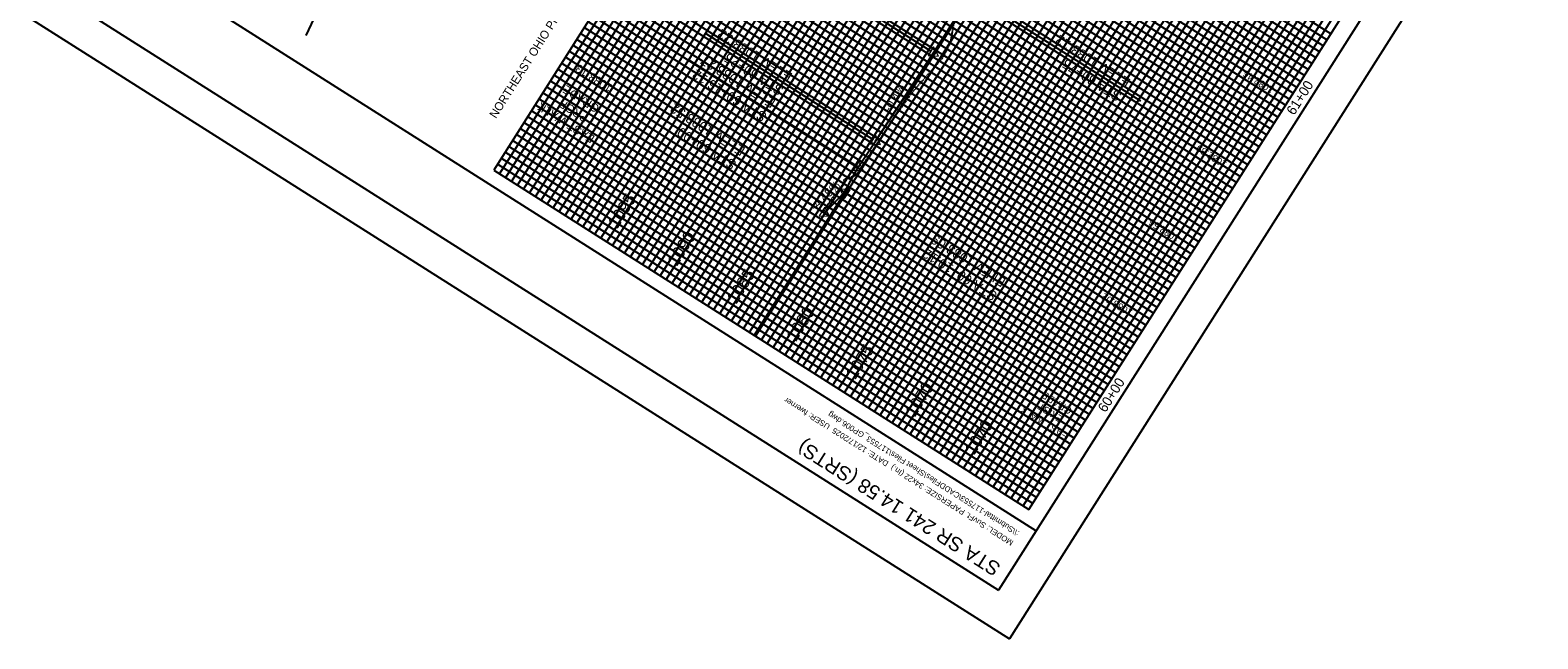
# Model space of a CAD drawing. Header units: feet. Extents: x 2248976 to 2249940, y 437917 to 439150.
# Tile 2 of 14: x 2249298 to 2249726, y 437917 to 438090. Entities that reach past the tile are written whole.
import ezdxf
from ezdxf.enums import TextEntityAlignment as Align

# ---------------------------------------------------------------- set-up
doc = ezdxf.new("R2010")
doc.units = ezdxf.units.FT
doc.header["$MEASUREMENT"] = 0
doc.linetypes.add('OhDOT_USTN2', pattern=[0.11, 0.069, -0.041])
doc.linetypes.add('rowex', pattern=[0])
doc.layers.add('0_Mview', color=7, linetype='Continuous', plot=False)
for name, color, linetype in [('GE_P_CL_Text', 7, 'Continuous'), ('GE_X_Cells', 2, 'Continuous'), ('PF_P_Grade_Line', 7, 'Continuous'), ('PF_P_Text', 7, 'Continuous'), ('PF_X_Ground_Line', 3, 'OhDOT_USTN2'), ('PV_X_Text', 7, 'Continuous'), ('RW_X_Fee_RW', 6, 'rowex'), ('SH_Border', 7, 'Continuous'), ('SH_Data', 7, 'Continuous'), ('SH_Text', 7, 'Continuous')]:
    doc.layers.add(name, color=color, linetype=linetype)
doc.layers.add('SH_Major_Grid_Line', color=254, linetype='Continuous', transparency=0.3)
doc.layers.add('SH_Minor_Grid_Line', color=252, linetype='Continuous', transparency=0.5)
doc.styles.add('OHDOTSymbols', font='arial.ttf')
doc.styles.add('Slanted-Normal', font='font31.shx', dxfattribs={"height": 0.14})
doc.styles.get("Standard").update_dxf_attribs({"font": 'arial.ttf'})
doc.styles.add('Straight-Normal', font='font30.shx', dxfattribs={"height": 0.14})

# ---------------------------------------------------------------- blocks, each defined once
blk = doc.blocks.new('PI')
at = {"layer": 'GE_X_Cells', "color": 2, "linetype": 'Continuous', "lineweight": 0, "flags": 128}
blk.add_lwpolyline([(-0.073, -0.042), (0.073, -0.042), (0, 0.084), (-0.073, -0.042)], dxfattribs=at)

msp = doc.modelspace()

# ---------------------------------------------------------------- linework, layer by layer
at = {"layer": '0_Mview'}
for p, q in [((2249533.064, 438051.222), (2249485.525, 438081.37)), ((2249503.615, 438003.443), (2249530.458, 438045.769)), ((2249529.211, 438044.117), (2249577.358, 438013.583))]:
    msp.add_line(p, q, dxfattribs=at)
for points in [[(2249553.749, 438084.143), (2249506.449, 438114.14)], [(2249565.985, 438100.064), (2249613.284, 438070.067)], [(2249537.276, 438059.066), (2249489.977, 438089.062)], [(2249532.521, 438051.567), (2249485.221, 438081.564)], [(2249523.518, 438038.187), (2249476.892, 438067.757)]]:
    msp.add_lwpolyline(points, dxfattribs=at)
at = {"layer": 'PF_P_Grade_Line'}
msp.add_line((2249529.211, 438044.117), (2249533.064, 438051.222), dxfattribs=at)
for points in [[(2249537.988, 438058.613), (2249554.46, 438083.691), (2249559.85, 438092.114), (2249565.273, 438100.517), (2249565.273, 438100.517), (2249579.034, 438121.393), (2249592.828, 438142.248), (2249607.771, 438162.375)], [(2249533.064, 438051.222), (2249537.988, 438058.613)], [(2249523.518, 438038.187), (2249529.211, 438044.117)]]:
    msp.add_lwpolyline(points, dxfattribs=at)
at = {"layer": 'PF_X_Ground_Line', "color": 3, "linetype": 'OhDOT_USTN2', "lineweight": -3, "flags": 128}
msp.add_lwpolyline([(2249523.161, 438038.413), (2249525.301, 438041.792), (2249525.37, 438041.899), (2249525.44, 438042), (2249525.453, 438042.005), (2249525.48, 438042.039), (2249528.982, 438046.704), (2249529.223, 438047.092), (2249529.074, 438047.546), (2249529.135, 438047.811), (2249532.53, 438049.004), (2249543.993, 438066.218), (2249548.79, 438072.884), (2249556.994, 438082.124), (2249557.747, 438083.372), (2249558.853, 438085.705), (2249559.35, 438086.43), (2249560.298, 438092.094), (2249562.735, 438096.944), (2249564.703, 438098.806), (2249567.649, 438102.062), (2249570.802, 438104.828), (2249572.849, 438107.891), (2249573.389, 438109.346), (2249591.565, 438136.606), (2249595.054, 438141.093), (2249603.134, 438152.369), (2249604.563, 438153.867), (2249607.602, 438160.108), (2249619.367, 438176.033), (2249632.996, 438203.948), (2249633.945, 438207.168), (2249636.14, 438210.244), (2249637.452, 438211.628), (2249638.931, 438211.88), (2249639.69, 438211.644), (2249649.83, 438227.627), (2249651.754, 438230.686), (2249651.359, 438230.994), (2249650.628, 438232.257), (2249656.667, 438239.944), (2249658.034, 438241.778), (2249658.607, 438242.522), (2249658.699, 438242.649), (2249658.77, 438242.773), (2249660.57, 438245.364), (2249660.624, 438245.442), (2249660.819, 438245.745), (2249671.469, 438263.038), (2249674.801, 438267.884), (2249681.782, 438279.436), (2249692.544, 438296.88), (2249695.797, 438301.236), (2249703.388, 438312.724), (2249706.798, 438317.491), (2249712.071, 438326.957), (2249715.504, 438333.279), (2249717.909, 438336.508), (2249719.643, 438339.332)], dxfattribs=at)
at = {"layer": 'RW_X_Fee_RW'}
msp.add_arc((2250199.011, 437699.963, 1083.62), 909.93, 147.617673, 154.710705, dxfattribs=at)
at = {"layer": 'SH_Border'}
for p, q in [((2249940.256, 438491.487), (2249576.071, 437917.231)), ((2249926.455, 438488.398), (2249572.982, 437931.032)), ((2249229.006, 438172.86), (2249583.693, 437947.922)), ((2249204.494, 438152.881), (2249576.071, 437917.231)), ((2249218.295, 438155.97), (2249572.982, 437931.032))]:
    msp.add_line(p, q, dxfattribs=at)
at = {"layer": 'SH_Data', "color": 7, "linetype": 'Continuous'}
for p, q in [((2249665.271, 438421.985), (2249429.604, 438050.38)), ((2249581.613, 437953.978), (2249817.28, 438325.583)), ((2249429.604, 438050.38), (2249581.613, 437953.978))]:
    msp.add_line(p, q, dxfattribs=at)
at = {"layer": 'SH_Major_Grid_Line', "color": 254, "linetype": 'Continuous'}
for p, q in [((2249446.494, 438039.668), (2249682.161, 438411.273)), ((2249463.384, 438028.957), (2249699.051, 438400.562)), ((2249480.274, 438018.246), (2249715.941, 438389.851)), ((2249497.163, 438007.534), (2249732.83, 438379.14)), ((2249514.053, 437996.823), (2249749.72, 438368.428)), ((2249530.943, 437986.112), (2249766.61, 438357.717)), ((2249547.833, 437975.4), (2249783.482, 438346.977)), ((2249564.723, 437964.689), (2249800.39, 438336.294)), ((2249667.303, 438089.097), (2249515.295, 438185.499)), ((2249656.592, 438072.207), (2249504.583, 438168.609)), ((2249645.881, 438055.317), (2249493.872, 438151.719)), ((2249635.169, 438038.427), (2249483.161, 438134.829)), ((2249624.458, 438021.537), (2249472.449, 438117.939)), ((2249613.747, 438004.647), (2249461.738, 438101.049)), ((2249603.035, 437987.757), (2249451.027, 438084.159)), ((2249592.324, 437970.868), (2249440.315, 438067.27))]:
    msp.add_line(p, q, dxfattribs=at)
at = {"layer": 'SH_Minor_Grid_Line', "color": 252, "linetype": 'Continuous'}
for p, q in [((2249431.293, 438049.309), (2249666.96, 438420.914)), ((2249432.982, 438048.237), (2249668.649, 438419.843)), ((2249434.671, 438047.166), (2249670.338, 438418.771)), ((2249436.36, 438046.095), (2249672.027, 438417.7)), ((2249438.049, 438045.024), (2249673.716, 438416.629)), ((2249439.738, 438043.953), (2249675.405, 438415.558)), ((2249441.427, 438042.882), (2249677.094, 438414.487)), ((2249443.116, 438041.811), (2249678.783, 438413.416)), ((2249444.805, 438040.739), (2249680.472, 438412.345)), ((2249448.183, 438038.597), (2249683.85, 438410.202)), ((2249449.872, 438037.526), (2249685.539, 438409.131)), ((2249451.561, 438036.455), (2249687.228, 438408.06)), ((2249453.25, 438035.384), (2249688.917, 438406.989)), ((2249454.939, 438034.313), (2249690.606, 438405.918)), ((2249456.628, 438033.242), (2249692.295, 438404.847)), ((2249458.317, 438032.17), (2249693.984, 438403.776)), ((2249460.006, 438031.099), (2249695.673, 438402.704)), ((2249461.695, 438030.028), (2249697.362, 438401.633)), ((2249465.073, 438027.886), (2249700.74, 438399.491)), ((2249466.762, 438026.815), (2249702.429, 438398.42)), ((2249468.451, 438025.744), (2249704.118, 438397.349)), ((2249470.14, 438024.672), (2249705.807, 438396.278)), ((2249471.829, 438023.601), (2249707.496, 438395.206)), ((2249473.518, 438022.53), (2249709.185, 438394.135)), ((2249475.207, 438021.459), (2249710.874, 438393.064)), ((2249476.896, 438020.388), (2249712.563, 438391.993)), ((2249478.585, 438019.317), (2249714.252, 438390.922)), ((2249481.963, 438017.175), (2249717.63, 438388.78)), ((2249483.652, 438016.103), (2249719.319, 438387.709)), ((2249485.341, 438015.032), (2249721.008, 438386.637)), ((2249487.03, 438013.961), (2249722.697, 438385.566)), ((2249488.719, 438012.89), (2249724.386, 438384.495)), ((2249490.408, 438011.819), (2249726.075, 438383.424)), ((2249492.096, 438010.748), (2249727.764, 438382.353)), ((2249493.785, 438009.677), (2249729.453, 438381.282)), ((2249495.474, 438008.606), (2249731.142, 438380.211)), ((2249498.852, 438006.463), (2249734.519, 438378.068)), ((2249500.541, 438005.392), (2249736.208, 438376.997)), ((2249502.23, 438004.321), (2249737.897, 438375.926)), ((2249503.919, 438003.25), (2249739.586, 438374.855)), ((2249505.608, 438002.179), (2249741.275, 438373.784)), ((2249507.297, 438001.108), (2249742.964, 438372.713)), ((2249508.986, 438000.036), (2249744.653, 438371.642)), ((2249510.675, 437998.965), (2249746.342, 438370.57)), ((2249512.364, 437997.894), (2249748.031, 438369.499)), ((2249515.742, 437995.752), (2249751.409, 438367.357)), ((2249517.431, 437994.681), (2249753.098, 438366.286)), ((2249519.12, 437993.61), (2249754.787, 438365.215)), ((2249520.809, 437992.539), (2249756.476, 438364.144)), ((2249522.498, 437991.467), (2249758.165, 438363.073)), ((2249524.187, 437990.396), (2249759.854, 438362.001)), ((2249525.876, 437989.325), (2249761.543, 438360.93)), ((2249527.565, 437988.254), (2249763.232, 438359.859)), ((2249529.254, 437987.183), (2249764.921, 438358.788)), ((2249532.632, 437985.041), (2249768.299, 438356.646)), ((2249534.321, 437983.969), (2249769.988, 438355.575)), ((2249536.01, 437982.898), (2249771.677, 438354.503)), ((2249537.699, 437981.827), (2249773.366, 438353.432)), ((2249539.388, 437980.756), (2249775.055, 438352.361)), ((2249541.077, 437979.685), (2249776.726, 438351.262)), ((2249542.766, 437978.614), (2249778.415, 438350.191)), ((2249544.455, 437977.543), (2249780.104, 438349.12)), ((2249546.144, 437976.472), (2249781.793, 438348.049)), ((2249549.522, 437974.329), (2249785.171, 438345.906)), ((2249551.211, 437973.258), (2249786.86, 438344.835)), ((2249552.9, 437972.187), (2249788.549, 438343.764)), ((2249554.589, 437971.116), (2249790.238, 438342.693)), ((2249556.278, 437970.045), (2249791.927, 438341.622)), ((2249557.967, 437968.974), (2249793.616, 438340.551)), ((2249559.656, 437967.902), (2249795.305, 438339.479)), ((2249561.345, 437966.831), (2249796.994, 438338.408)), ((2249563.034, 437965.76), (2249798.683, 438337.337)), ((2249566.412, 437963.618), (2249802.079, 438335.223)), ((2249568.101, 437962.547), (2249803.768, 438334.152)), ((2249569.79, 437961.476), (2249805.457, 438333.081)), ((2249571.479, 437960.405), (2249807.146, 438332.01)), ((2249573.168, 437959.333), (2249808.835, 438330.939)), ((2249574.857, 437958.262), (2249810.524, 438329.867)), ((2249576.546, 437957.191), (2249812.213, 438328.796)), ((2249578.235, 437956.12), (2249813.902, 438327.725)), ((2249579.924, 437955.049), (2249815.591, 438326.654)), ((2249666.232, 438087.408), (2249514.223, 438183.81)), ((2249663.019, 438082.341), (2249511.01, 438178.743)), ((2249664.09, 438084.03), (2249512.081, 438180.432)), ((2249665.161, 438085.719), (2249513.152, 438182.121)), ((2249659.805, 438077.274), (2249507.797, 438173.676)), ((2249660.877, 438078.963), (2249508.868, 438175.365)), ((2249661.948, 438080.652), (2249509.939, 438177.054)), ((2249657.663, 438073.896), (2249505.654, 438170.298)), ((2249658.734, 438075.585), (2249506.726, 438171.987)), ((2249654.45, 438068.829), (2249502.441, 438165.231)), ((2249655.521, 438070.518), (2249503.512, 438166.92)), ((2249652.308, 438065.451), (2249500.299, 438161.853)), ((2249653.379, 438067.14), (2249501.37, 438163.542)), ((2249649.094, 438060.384), (2249497.085, 438156.786)), ((2249650.165, 438062.073), (2249498.156, 438158.475)), ((2249651.236, 438063.762), (2249499.228, 438160.164)), ((2249646.952, 438057.006), (2249494.943, 438153.408)), ((2249648.023, 438058.695), (2249496.014, 438155.097)), ((2249643.738, 438051.939), (2249491.73, 438148.341)), ((2249644.81, 438053.628), (2249492.801, 438150.03)), ((2249641.596, 438048.561), (2249489.587, 438144.963)), ((2249642.667, 438050.25), (2249490.659, 438146.652)), ((2249638.383, 438043.494), (2249486.374, 438139.896)), ((2249639.454, 438045.183), (2249487.445, 438141.585)), ((2249640.525, 438046.872), (2249488.516, 438143.274)), ((2249636.241, 438040.116), (2249484.232, 438136.518)), ((2249637.312, 438041.805), (2249485.303, 438138.207)), ((2249633.027, 438035.049), (2249481.018, 438131.451)), ((2249634.098, 438036.738), (2249482.089, 438133.14)), ((2249630.885, 438031.671), (2249478.876, 438128.073)), ((2249631.956, 438033.36), (2249479.947, 438129.762)), ((2249627.671, 438026.604), (2249475.663, 438123.006)), ((2249628.743, 438028.293), (2249476.734, 438124.695)), ((2249629.814, 438029.982), (2249477.805, 438126.384)), ((2249625.529, 438023.226), (2249473.52, 438119.628)), ((2249626.6, 438024.915), (2249474.592, 438121.317)), ((2249622.316, 438018.159), (2249470.307, 438114.561)), ((2249623.387, 438019.848), (2249471.378, 438116.25)), ((2249619.102, 438013.092), (2249467.094, 438109.494)), ((2249620.174, 438014.781), (2249468.165, 438111.183)), ((2249621.245, 438016.47), (2249469.236, 438112.872)), ((2249616.96, 438009.714), (2249464.951, 438106.116)), ((2249618.031, 438011.403), (2249466.023, 438107.805)), ((2249614.818, 438006.336), (2249462.809, 438102.738)), ((2249615.889, 438008.025), (2249463.88, 438104.427)), ((2249611.604, 438001.269), (2249459.596, 438097.671)), ((2249612.676, 438002.958), (2249460.667, 438099.36)), ((2249608.391, 437996.202), (2249456.382, 438092.604)), ((2249609.462, 437997.891), (2249457.453, 438094.293)), ((2249610.533, 437999.58), (2249458.525, 438095.982)), ((2249606.249, 437992.824), (2249454.24, 438089.226)), ((2249607.32, 437994.513), (2249455.311, 438090.915)), ((2249604.107, 437989.446), (2249452.098, 438085.848)), ((2249605.178, 437991.135), (2249453.169, 438087.537)), ((2249600.893, 437984.379), (2249448.884, 438080.781)), ((2249601.964, 437986.068), (2249449.956, 438082.47)), ((2249597.68, 437979.313), (2249445.671, 438075.714)), ((2249598.751, 437981.002), (2249446.742, 438077.403)), ((2249599.822, 437982.691), (2249447.813, 438079.092)), ((2249595.537, 437975.935), (2249443.529, 438072.336)), ((2249596.609, 437977.624), (2249444.6, 438074.025)), ((2249593.395, 437972.557), (2249441.386, 438068.959)), ((2249594.466, 437974.246), (2249442.458, 438070.648)), ((2249590.182, 437967.49), (2249438.173, 438063.892)), ((2249591.253, 437969.179), (2249439.244, 438065.581)), ((2249586.968, 437962.423), (2249434.96, 438058.825)), ((2249588.04, 437964.112), (2249436.031, 438060.514)), ((2249589.111, 437965.801), (2249437.102, 438062.203)), ((2249583.755, 437957.356), (2249431.746, 438053.758)), ((2249584.826, 437959.045), (2249432.817, 438055.447)), ((2249585.897, 437960.734), (2249433.889, 438057.136)), ((2249582.684, 437955.667), (2249430.675, 438052.069))]:
    msp.add_line(p, q, dxfattribs=at)

# ---------------------------------------------------------------- block references
at = {"layer": '0_Mview', "xscale": 20, "yscale": 20, "zscale": 20}
for p, rotation in [((2249554.46, 438083.691), 237.6176728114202), ((2249537.988, 438058.613), 237.6176728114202), ((2249533.233, 438051.115), 237.6176728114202), ((2249529.327, 438044.044), 57.61767281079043), ((2249523.518, 438038.187), 237.6176728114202)]:
    msp.add_blockref('PI', p, dxfattribs=dict(at, rotation=rotation))

# ---------------------------------------------------------------- texts
at = {"layer": 'GE_P_CL_Text', "insert": (2249422.726, 438057.526), "char_height": 2.4, "width": 87.36758, "attachment_point": 1, "rotation": 57.61767, "style": 'Slanted-Normal'}
msp.add_mtext('\\pxqc;NORTHEAST OHIO PROPERTY GROUP LLC', dxfattribs=at)
at = {"layer": 'PF_P_Text', "color": 7, "linetype": 'Continuous', "lineweight": -3}
for s, insert, char_height, attachment_point, rotation, style in [('1083.13', (2249458.648, 438077.55), 2.4, 8, 147.61767, 'Slanted-Normal'), ('1082.46', (2249647.304, 438076.321), 2, 8, 147.61767, 'Straight-Normal'), ('EAST WALK\\PPROP\\PGRADE', (2249455.063, 438071.632, 1083.62), 2.4, 8, 147.61767, 'Slanted-Normal'), ('-0.4%', (2249544.49, 438070.307), 2.4, 8, 57.49266, 'Slanted-Normal'), ('1082.89', (2249633.968, 438055.175), 2, 8, 147.61767, 'Straight-Normal'), ('-4.45%', (2249524.598, 438042.218), 2.4, 8, 43.51347, 'Slanted-Normal'), ('1082.56', (2249620.532, 438034.092), 2, 8, 147.61767, 'Straight-Normal'), ('1083.02', (2249607.096, 438013.01), 2, 8, 147.61767, 'Straight-Normal'), ('1083.65', (2249598.217, 437989.037), 0.5, 7, 147.61767, 'Straight-Normal'), ('EAST WALK\\PEXIST\\PGRADE', (2249590.044, 437985.106), 2, 8, 147.61767, 'Straight-Normal')]:
    msp.add_mtext(s, dxfattribs=dict(at, insert=insert, char_height=char_height, attachment_point=attachment_point, rotation=rotation, style=style))
at = {"layer": 'PV_X_Text', "char_height": 2.8, "width": 725.59682, "attachment_point": 1, "rotation": 147.61767, "style": 'Slanted-Normal'}
for s, insert in [('STA 60+25\\PELEV 1083.22', (2249510.67, 438071.396, 3.339)), ('STA 60+75\\PELEV 1083.12', (2249606.658, 438069.729, 3.339)), ('STA 60+16.12\\PELEV 1083.27', (2249505.915, 438063.898, 3.339)), ('STA 60+00\\PELEV 1083.52', (2249497.281, 438050.284, 3.339)), ('STA 60+10.12\\PELEV 1083.09', (2249571.316, 438013.041, 3.339))]:
    msp.add_mtext(s, dxfattribs=dict(at, insert=insert))
at = {"layer": 'SH_Border', "color": 7, "linetype": 'Continuous', "char_height": 2.8, "width": 19.18517, "attachment_point": 2, "rotation": 57.61767, "style": 'Slanted-Normal'}
for s, insert in [('61+00', (2249657.345, 438071.729)), ('60+00', (2249603.788, 437987.28))]:
    msp.add_mtext(s, dxfattribs=dict(at, insert=insert))
at = {"layer": 'SH_Data', "linetype": 'Continuous'}
for s, p in [('MODEL: SuvFt. PAPERSIZE: 34x22 (In.)  DATE: 12/17/2025  USER: fwerner', (2249577.356, 437944.955)), (':\\\\Submittal-117553\\CADDFiles\\Sheet Files\\117553_GP006.dwg', (2249579.085, 437947.682))]:
    msp.add_text(s, height=1.6, rotation=147.61767, dxfattribs=at).set_placement(p)
at = {"layer": 'SH_Data', "char_height": 3.5, "width": 20.80085, "attachment_point": 1, "rotation": 57.61767, "style": 'Slanted-Normal'}
for s, insert in [('1095', (2249461.716, 438035.37)), ('1090', (2249478.606, 438024.659)), ('\\pxt3;1085', (2249495.496, 438013.948)), ('1080', (2249512.386, 438003.236)), ('1075', (2249529.276, 437992.525)), ('1070', (2249546.166, 437981.814)), ('1070', (2249563.055, 437971.102))]:
    msp.add_mtext(s, dxfattribs=dict(at, insert=insert))
at = {"layer": 'SH_Text', "linetype": 'Continuous', "style": 'OHDOTSymbols'}
msp.add_text('STA SR 241 14.58 (SRTS)', height=4, rotation=147.61767, dxfattribs=at).set_placement((2249543.585, 437952.677), align=Align.TOP_CENTER)

doc.saveas('drawing.dxf')
